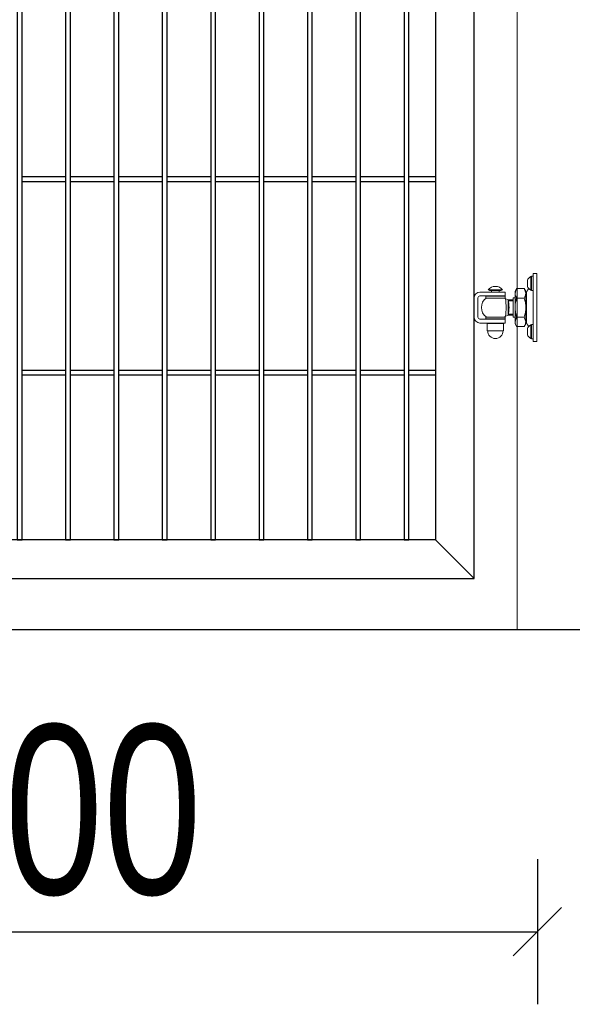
# Model space of a CAD drawing. Header units: inches. Extents: x 1156 to 71303, y -52654 to 51.
# Tile 134 of 217: x 63956 to 64070, y -41828 to -41624. Entities that reach past the tile are written whole.
import ezdxf

# ---------------------------------------------------------------- set-up
doc = ezdxf.new("R2010")
doc.units = ezdxf.units.IN
doc.header["$MEASUREMENT"] = 0
doc.layers.get('0').update_dxf_attribs({"lineweight": 0})
doc.layers.get('Defpoints').update_dxf_attribs({"lineweight": 0})
doc.layers.add('--ogr.-panele', color=252, linetype='Continuous', lineweight=0)
doc.layers.add('AW OGRODZENIA', color=253, linetype='Continuous')
doc.layers.add('AW WYMIAR', color=134, linetype='Continuous')
doc.styles.add('1-200', font='arial.ttf', dxfattribs={"width": 0.75, "height": 35})
doc.dimstyles.new('1-2001-2', dxfattribs={"dimtxt": 35, "dimasz": 10, "dimexe": 15, "dimexo": 10, "dimgap": 0.09, "dimtad": 0, "dimlfac": 0.5, "dimdsep": 46, "dimtxsty": '1-200', "dimblk": 'OBLIQUE', "dimcen": 0.09, "dimadec": 0, "dimazin": 0, "dimtfac": 1, "dimtdec": 4, "dimtix": 1, "dimtofl": 0, "dimtmove": 0, "dimatfit": 3, "dimldrblk": 'OBLIQUE', "dimfxl": 15, "dimfxlon": 1, "dimtvp": 0.7, "dimtolj": 1, "dimtzin": 0, "dimarcsym": 0})

# ---------------------------------------------------------------- blocks, each defined once
blk = doc.blocks.new('_OBLIQUE')
at = {"color": 0, "linetype": 'ByBlock', "lineweight": -2}
for p, q in [((-0.5, -0.5), (0.5, 0.5)), ((0, 0), (0, 0))]:
    blk.add_line(p, q, dxfattribs=at)
blk = doc.blocks.new('*D1617')
at = {"color": 0, "linetype": 'Continuous', "lineweight": -2, "ltscale": 12}
for p, q in [((63863.13, -41797.91), (63863.13, -41827.91)), ((64063.13, -41797.91), (64063.13, -41827.91)), ((63863.13, -41812.91), (64063.13, -41812.91))]:
    blk.add_line(p, q, dxfattribs=at)
at = {"layer": 'Defpoints', "color": 0}
for p in [(63863.13, -41628.27), (64063.13, -41723.72), (64063.13, -41812.91)]:
    blk.add_point(p, dxfattribs=at)
at = {"color": 0, "lineweight": -2, "xscale": 10, "yscale": 10, "zscale": 10, "rotation": 180}
blk.add_blockref('_OBLIQUE', (63863.13, -41812.91), dxfattribs=at)
at = {"color": 0, "lineweight": -2, "xscale": 10, "yscale": 10, "zscale": 10}
blk.add_blockref('_OBLIQUE', (64063.13, -41812.91), dxfattribs=at)
at = {"color": 0, "linetype": 'Continuous', "ltscale": 12, "insert": (63963.13, -41787.9), "char_height": 35, "attachment_point": 5, "style": '1-200'}
blk.add_mtext('\\A1;100', dxfattribs=at)
blk = doc.blocks.new('zawias_furtka_przod')
at = {"layer": '--ogr.-panele'}
for p, q in [((58.6, 18), (58.6, 32)), ((59.4, 32), (58.6, 32)), ((61, 32.5), (59.4, 32.5)), ((59.4, 32.5), (59.4, 17.5)), ((59.4, 18), (59.4, 32)), ((61, 30), (61, 35)), ((65, 35), (61, 35)), ((65, -35), (65, 35)), ((55.1, 21.9), (55.1, 28.1)), ((61, -30), (61, 30)), ((6, 16), (24, 16)), ((6, 12), (24, 12)), ((12, 11.8), (32, 11.8)), ((12, 11.8), (12, 9.8)), ((14.5, 18.2), (29.5, 18.2)), ((16, 18.2), (16, 17.6)), ((16, 17.6), (28, 17.6)), ((18, 17.2), (18, 16)), ((24, 16), (32, 16)), ((32, 12), (24, 12)), ((26, 16), (26, 17.2)), ((28, 17.6), (28, 18.2)), ((32, 16), (32, 12)), ((32, 9.8), (32, 11.8)), ((43.9, 19.6), (42.4, 14.7)), ((43.9, 19.6), (42.4, 17)), ((42.4, 14.7), (42.4, 17)), ((42.4, 0), (42.4, 14.7)), ((43.9, 19.6), (51.9, 19.6)), ((51.9, 19.6), (53.4, 14.7)), ((53.4, 17), (51.9, 19.6)), ((53.4, 14.7), (53.4, 17)), ((53.4, 0), (53.4, 14.7)), ((54, 11.9), (53.4, 11.9)), ((54, -14.5), (54, 14.5)), ((56.6, 19.5), (55.3, 18)), ((58.6, 18), (59.4, 18)), ((59.4, 17.5), (61, 17.5)), ((0, 10), (0, -10)), ((4, 10), (4, -10)), ((12, 9.8), (32, 9.8)), ((35.1, 8), (32.4, 9)), ((40.4, 8), (35, 8)), ((35.1, 8), (35.1, -8)), ((40.4, 6.8), (35.1, 6.8)), ((40.4, 10), (40.4, -10)), ((42.4, 10), (40.4, 10)), ((42.4, -14.7), (42.4, 0)), ((43.9, 9.8), (51.9, 9.8)), ((53.4, -14.7), (53.4, 0)), ((12, -9.8), (32, -9.8)), ((12, -9.8), (12, -11.8)), ((32, -11.8), (32, -9.8)), ((32.4, -9), (35.1, -8)), ((35, -8), (40.4, -8)), ((40.4, -6.8), (35.1, -6.8)), ((40.4, -10), (42.4, -10)), ((43.9, -9.8), (42.4, -14.7)), ((43.9, -9.8), (51.9, -9.8)), ((51.9, -9.8), (53.4, -14.7)), ((24, -12), (6, -12)), ((24, -16), (6, -16)), ((12, -11.8), (32, -11.8)), ((13.6, -16.5), (30.4, -16.5)), ((13.6, -16.5), (13.6, -24)), ((14, -16), (14, -16.5)), ((24, -12), (32, -12)), ((32, -16), (24, -16)), ((30, -16.5), (30, -16)), ((30.4, -24), (30.4, -16.5)), ((32, -12), (32, -16)), ((42.4, -14.7), (42.4, -17)), ((42.4, -17), (43.9, -19.6)), ((43.9, -19.6), (51.9, -19.6)), ((51.9, -19.6), (53.4, -17)), ((53.4, -11.9), (54, -11.9)), ((53.4, -14.7), (53.4, -17)), ((55.3, -18), (56.6, -19.5)), ((58.6, -32), (58.6, -18)), ((59.4, -18), (58.6, -18)), ((59.4, -32.5), (59.4, -17.5)), ((61, -17.5), (59.4, -17.5)), ((13.6, -24), (30.4, -24)), ((55.1, -28.1), (55.1, -21.9)), ((61, -35), (61, -30)), ((58.6, -32), (59.4, -32)), ((59.4, -32.5), (61, -32.5)), ((65, -35), (61, -35))]:
    blk.add_line(p, q, dxfattribs=at)
for centre, radius, start, end in [((62, 25.3), 7.5, 117.3197, 157.1768), ((22, 12.4), 9.47, 37.5942, 142.4058), ((55.5, 28.1), 0.375, 157.1768, 180), ((55.5, 21.9), 0.375, 180, 202.8232), ((62, 24.7), 7.5, 202.8232, 242.6803), ((6, 10), 6, 90, 180), ((6, 10), 2, 90, 180), ((17.6, 17.2), 0.4, 0, 90), ((26.4, 17.2), 0.4, 90, 180), ((52, 15), 9.59, 181.6546, 212.7297), ((43.8, 15), 9.59, 327.2703, 358.3454), ((59.5, 14.5), 5.5, 140, 180), ((19.5, 0), 12, 125.7006, 234.2994), ((24.5, 0), 12, 48.4592, 54.2994), ((-34.7, 0), 67.8, 352.3642, 7.6364), ((3.3, 0), 32.8, 345.8978, 14.1035), ((6, -10), 6, 180, 270), ((6, -10), 2, 180, 270), ((24.5, 0), 12, 305.7006, 311.5773), ((52, -14.4), 9.59, 181.6546, 212.7297), ((43.8, -14.4), 9.59, 327.2703, 358.3454), ((59.5, -14.5), 5.5, 180, 220), ((62, -24.7), 7.5, 117.3197, 157.1768), ((22, -24), 8, 180, 0), ((55.5, -21.9), 0.375, 157.1768, 180), ((55.5, -28.1), 0.375, 180, 202.8232), ((62, -25.3), 7.5, 202.8232, 242.6803)]:
    blk.add_arc(centre, radius, start, end, dxfattribs=at)
for points in [[(43.9, 9.8), (43.7, 9), (43.5, 8.2), (43.1, 6.6), (42.9, 5.8), (42.5, 3.3), (42.4, 1.7), (42.4, 0)], [(42.4, 0), (42.4, -0.8), (42.4, -1.7), (42.6, -3.3), (42.7, -4.2), (43.1, -6.6), (43.5, -8.2), (43.9, -9.8)], [(51.9, 9.8), (52.1, 9), (52.3, 8.2), (52.7, 6.6), (52.9, 5.8), (53.3, 3.3), (53.4, 1.7), (53.4, 0)], [(53.4, 0), (53.4, -0.8), (53.4, -1.7), (53.2, -3.3), (53.1, -4.2), (52.7, -6.6), (52.3, -8.2), (51.9, -9.8)]]:
    blk.add_open_spline(points, degree=3, knots=[0, 0, 0, 0, 0.25, 0.25, 0.5, 0.5, 1, 1, 1, 1], dxfattribs=at)

msp = doc.modelspace()

# ---------------------------------------------------------------- linework, layer by layer
at = {"layer": '--ogr.-panele', "color": 0}
msp.add_line((64058.986, -41750.487), (64058.986, -41443.474), dxfattribs=at)
at = {"color": 3, "linetype": 'Continuous', "lineweight": 30}
msp.add_line((63739.239, -41750.487), (64179.952, -41750.487), dxfattribs=at)
at = {"layer": 'AW OGRODZENIA'}
for p, q in [((64050.056, -41739.913), (64050.056, -41449.913)), ((64042.056, -41457.913), (64042.056, -41731.913)), ((63956.556, -41656.834), (63965.564, -41656.834)), ((63956.556, -41656.834), (63965.564, -41656.834)), ((63956.556, -41656.834), (63965.564, -41656.834)), ((63956.556, -41656.834), (63965.564, -41656.834)), ((63956.556, -41656.834), (63965.564, -41656.834)), ((63956.556, -41656.834), (63965.564, -41656.834)), ((63956.556, -41656.834), (63965.564, -41656.834)), ((63956.556, -41656.834), (63965.564, -41656.834)), ((63956.556, -41656.834), (63965.564, -41656.834)), ((63956.556, -41656.834), (63965.564, -41656.834)), ((63956.556, -41656.834), (63965.564, -41656.834)), ((63956.556, -41656.834), (63965.564, -41656.834)), ((63956.556, -41656.834), (63965.564, -41656.834)), ((63956.556, -41656.834), (63965.564, -41656.834)), ((63956.556, -41656.834), (63965.564, -41656.834)), ((63956.556, -41656.834), (63965.564, -41656.834)), ((63956.556, -41656.834), (63965.564, -41656.834)), ((63956.556, -41656.834), (63965.564, -41656.834)), ((63956.556, -41656.834), (63965.564, -41656.834)), ((63956.556, -41656.834), (63965.564, -41656.834)), ((63956.556, -41656.834), (63965.564, -41656.834)), ((63956.556, -41656.834), (63965.564, -41656.834)), ((63956.556, -41656.834), (63965.564, -41656.834)), ((63956.556, -41656.834), (63965.564, -41656.834)), ((63956.556, -41656.834), (63965.564, -41656.834)), ((63966.556, -41656.834), (63975.564, -41656.834)), ((63966.556, -41656.834), (63975.564, -41656.834)), ((63966.556, -41656.834), (63975.564, -41656.834)), ((63966.556, -41656.834), (63975.564, -41656.834)), ((63966.556, -41656.834), (63975.564, -41656.834)), ((63966.556, -41656.834), (63975.564, -41656.834)), ((63966.556, -41656.834), (63975.564, -41656.834)), ((63966.556, -41656.834), (63975.564, -41656.834)), ((63966.556, -41656.834), (63975.564, -41656.834)), ((63966.556, -41656.834), (63975.564, -41656.834)), ((63966.556, -41656.834), (63975.564, -41656.834)), ((63966.556, -41656.834), (63975.564, -41656.834)), ((63966.556, -41656.834), (63975.564, -41656.834)), ((63966.556, -41656.834), (63975.564, -41656.834)), ((63966.556, -41656.834), (63975.564, -41656.834)), ((63966.556, -41656.834), (63975.564, -41656.834)), ((63966.556, -41656.834), (63975.564, -41656.834)), ((63966.556, -41656.834), (63975.564, -41656.834)), ((63966.556, -41656.834), (63975.564, -41656.834)), ((63966.556, -41656.834), (63975.564, -41656.834)), ((63966.556, -41656.834), (63975.564, -41656.834)), ((63966.556, -41656.834), (63975.564, -41656.834)), ((63966.556, -41656.834), (63975.564, -41656.834)), ((63966.556, -41656.834), (63975.564, -41656.834)), ((63966.556, -41656.834), (63975.564, -41656.834)), ((63976.556, -41656.834), (63985.564, -41656.834)), ((63976.556, -41656.834), (63985.564, -41656.834)), ((63976.556, -41656.834), (63985.564, -41656.834)), ((63976.556, -41656.834), (63985.564, -41656.834)), ((63976.556, -41656.834), (63985.564, -41656.834)), ((63976.556, -41656.834), (63985.564, -41656.834)), ((63976.556, -41656.834), (63985.564, -41656.834)), ((63976.556, -41656.834), (63985.564, -41656.834)), ((63976.556, -41656.834), (63985.564, -41656.834)), ((63976.556, -41656.834), (63985.564, -41656.834)), ((63976.556, -41656.834), (63985.564, -41656.834)), ((63976.556, -41656.834), (63985.564, -41656.834)), ((63976.556, -41656.834), (63985.564, -41656.834)), ((63976.556, -41656.834), (63985.564, -41656.834)), ((63976.556, -41656.834), (63985.564, -41656.834)), ((63976.556, -41656.834), (63985.564, -41656.834)), ((63976.556, -41656.834), (63985.564, -41656.834)), ((63976.556, -41656.834), (63985.564, -41656.834)), ((63976.556, -41656.834), (63985.564, -41656.834)), ((63976.556, -41656.834), (63985.564, -41656.834)), ((63976.556, -41656.834), (63985.564, -41656.834)), ((63976.556, -41656.834), (63985.564, -41656.834)), ((63976.556, -41656.834), (63985.564, -41656.834)), ((63976.556, -41656.834), (63985.564, -41656.834)), ((63976.556, -41656.834), (63985.564, -41656.834)), ((63986.556, -41656.834), (63995.564, -41656.834)), ((63986.556, -41656.834), (63995.564, -41656.834)), ((63986.556, -41656.834), (63995.564, -41656.834)), ((63986.556, -41656.834), (63995.564, -41656.834)), ((63986.556, -41656.834), (63995.564, -41656.834)), ((63986.556, -41656.834), (63995.564, -41656.834)), ((63986.556, -41656.834), (63995.564, -41656.834)), ((63986.556, -41656.834), (63995.564, -41656.834)), ((63986.556, -41656.834), (63995.564, -41656.834)), ((63986.556, -41656.834), (63995.564, -41656.834)), ((63986.556, -41656.834), (63995.564, -41656.834)), ((63986.556, -41656.834), (63995.564, -41656.834)), ((63986.556, -41656.834), (63995.564, -41656.834)), ((63986.556, -41656.834), (63995.564, -41656.834)), ((63986.556, -41656.834), (63995.564, -41656.834)), ((63986.556, -41656.834), (63995.564, -41656.834)), ((63986.556, -41656.834), (63995.564, -41656.834)), ((63986.556, -41656.834), (63995.564, -41656.834)), ((63986.556, -41656.834), (63995.564, -41656.834)), ((63986.556, -41656.834), (63995.564, -41656.834)), ((63986.556, -41656.834), (63995.564, -41656.834)), ((63986.556, -41656.834), (63995.564, -41656.834)), ((63986.556, -41656.834), (63995.564, -41656.834)), ((63986.556, -41656.834), (63995.564, -41656.834)), ((63986.556, -41656.834), (63995.564, -41656.834)), ((63996.556, -41656.834), (64005.564, -41656.834)), ((63996.556, -41656.834), (64005.564, -41656.834)), ((63996.556, -41656.834), (64005.564, -41656.834)), ((63996.556, -41656.834), (64005.564, -41656.834)), ((63996.556, -41656.834), (64005.564, -41656.834)), ((63996.556, -41656.834), (64005.564, -41656.834)), ((63996.556, -41656.834), (64005.564, -41656.834)), ((63996.556, -41656.834), (64005.564, -41656.834)), ((63996.556, -41656.834), (64005.564, -41656.834)), ((63996.556, -41656.834), (64005.564, -41656.834)), ((63996.556, -41656.834), (64005.564, -41656.834)), ((63996.556, -41656.834), (64005.564, -41656.834)), ((63996.556, -41656.834), (64005.564, -41656.834)), ((63996.556, -41656.834), (64005.564, -41656.834)), ((63996.556, -41656.834), (64005.564, -41656.834)), ((63996.556, -41656.834), (64005.564, -41656.834)), ((63996.556, -41656.834), (64005.564, -41656.834)), ((63996.556, -41656.834), (64005.564, -41656.834)), ((63996.556, -41656.834), (64005.564, -41656.834)), ((63996.556, -41656.834), (64005.564, -41656.834)), ((63996.556, -41656.834), (64005.564, -41656.834)), ((63996.556, -41656.834), (64005.564, -41656.834)), ((63996.556, -41656.834), (64005.564, -41656.834)), ((63996.556, -41656.834), (64005.564, -41656.834)), ((63996.556, -41656.834), (64005.564, -41656.834)), ((64006.556, -41656.834), (64015.564, -41656.834)), ((64006.556, -41656.834), (64015.564, -41656.834)), ((64006.556, -41656.834), (64015.564, -41656.834)), ((64006.556, -41656.834), (64015.564, -41656.834)), ((64006.556, -41656.834), (64015.564, -41656.834)), ((64006.556, -41656.834), (64015.564, -41656.834)), ((64006.556, -41656.834), (64015.564, -41656.834)), ((64006.556, -41656.834), (64015.564, -41656.834)), ((64006.556, -41656.834), (64015.564, -41656.834)), ((64006.556, -41656.834), (64015.564, -41656.834)), ((64006.556, -41656.834), (64015.564, -41656.834)), ((64006.556, -41656.834), (64015.564, -41656.834)), ((64006.556, -41656.834), (64015.564, -41656.834)), ((64006.556, -41656.834), (64015.564, -41656.834)), ((64006.556, -41656.834), (64015.564, -41656.834)), ((64006.556, -41656.834), (64015.564, -41656.834)), ((64006.556, -41656.834), (64015.564, -41656.834)), ((64006.556, -41656.834), (64015.564, -41656.834)), ((64006.556, -41656.834), (64015.564, -41656.834)), ((64006.556, -41656.834), (64015.564, -41656.834)), ((64006.556, -41656.834), (64015.564, -41656.834)), ((64006.556, -41656.834), (64015.564, -41656.834)), ((64006.556, -41656.834), (64015.564, -41656.834)), ((64006.556, -41656.834), (64015.564, -41656.834)), ((64006.556, -41656.834), (64015.564, -41656.834)), ((64016.556, -41656.834), (64025.564, -41656.834)), ((64016.556, -41656.834), (64025.564, -41656.834)), ((64016.556, -41656.834), (64025.564, -41656.834)), ((64016.556, -41656.834), (64025.564, -41656.834)), ((64016.556, -41656.834), (64025.564, -41656.834)), ((64016.556, -41656.834), (64025.564, -41656.834)), ((64016.556, -41656.834), (64025.564, -41656.834)), ((64016.556, -41656.834), (64025.564, -41656.834)), ((64016.556, -41656.834), (64025.564, -41656.834)), ((64016.556, -41656.834), (64025.564, -41656.834)), ((64016.556, -41656.834), (64025.564, -41656.834)), ((64016.556, -41656.834), (64025.564, -41656.834)), ((64016.556, -41656.834), (64025.564, -41656.834)), ((64016.556, -41656.834), (64025.564, -41656.834)), ((64016.556, -41656.834), (64025.564, -41656.834)), ((64016.556, -41656.834), (64025.564, -41656.834)), ((64016.556, -41656.834), (64025.564, -41656.834)), ((64016.556, -41656.834), (64025.564, -41656.834)), ((64016.556, -41656.834), (64025.564, -41656.834)), ((64016.556, -41656.834), (64025.564, -41656.834)), ((64016.556, -41656.834), (64025.564, -41656.834)), ((64016.556, -41656.834), (64025.564, -41656.834)), ((64016.556, -41656.834), (64025.564, -41656.834)), ((64016.556, -41656.834), (64025.564, -41656.834)), ((64016.556, -41656.834), (64025.564, -41656.834)), ((64026.556, -41656.834), (64035.564, -41656.834)), ((64026.556, -41656.834), (64035.564, -41656.834)), ((64026.556, -41656.834), (64035.564, -41656.834)), ((64026.556, -41656.834), (64035.564, -41656.834)), ((64026.556, -41656.834), (64035.564, -41656.834)), ((64026.556, -41656.834), (64035.564, -41656.834)), ((64026.556, -41656.834), (64035.564, -41656.834)), ((64026.556, -41656.834), (64035.564, -41656.834)), ((64026.556, -41656.834), (64035.564, -41656.834)), ((64026.556, -41656.834), (64035.564, -41656.834)), ((64026.556, -41656.834), (64035.564, -41656.834)), ((64026.556, -41656.834), (64035.564, -41656.834)), ((64026.556, -41656.834), (64035.564, -41656.834)), ((64026.556, -41656.834), (64035.564, -41656.834)), ((64026.556, -41656.834), (64035.564, -41656.834)), ((64026.556, -41656.834), (64035.564, -41656.834)), ((64026.556, -41656.834), (64035.564, -41656.834)), ((64026.556, -41656.834), (64035.564, -41656.834)), ((64026.556, -41656.834), (64035.564, -41656.834)), ((64026.556, -41656.834), (64035.564, -41656.834)), ((64026.556, -41656.834), (64035.564, -41656.834)), ((64026.556, -41656.834), (64035.564, -41656.834)), ((64026.556, -41656.834), (64035.564, -41656.834)), ((64026.556, -41656.834), (64035.564, -41656.834)), ((64026.556, -41656.834), (64035.564, -41656.834)), ((64036.556, -41656.834), (64042.056, -41656.834)), ((64036.556, -41656.834), (64042.056, -41656.834)), ((64036.556, -41656.834), (64042.056, -41656.834)), ((64036.556, -41656.834), (64042.056, -41656.834)), ((64036.556, -41656.834), (64042.056, -41656.834)), ((64036.556, -41656.834), (64042.056, -41656.834)), ((64036.556, -41656.834), (64042.056, -41656.834)), ((64036.556, -41656.834), (64042.056, -41656.834)), ((64036.556, -41656.834), (64042.056, -41656.834)), ((64036.556, -41656.834), (64042.056, -41656.834)), ((64036.556, -41656.834), (64042.056, -41656.834)), ((64036.556, -41656.834), (64042.056, -41656.834)), ((64036.556, -41656.834), (64042.056, -41656.834)), ((64036.556, -41656.834), (64042.056, -41656.834)), ((64036.556, -41656.834), (64042.056, -41656.834)), ((64036.556, -41656.834), (64042.056, -41656.834)), ((64036.556, -41656.834), (64042.056, -41656.834)), ((64036.556, -41656.834), (64042.056, -41656.834)), ((64036.556, -41656.834), (64042.056, -41656.834)), ((64036.556, -41656.834), (64042.056, -41656.834)), ((64036.556, -41656.834), (64042.056, -41656.834)), ((64036.556, -41656.834), (64042.056, -41656.834)), ((64036.556, -41656.834), (64042.056, -41656.834)), ((64036.556, -41656.834), (64042.056, -41656.834)), ((64036.556, -41656.834), (64042.056, -41656.834)), ((63956.556, -41657.834), (63965.564, -41657.834)), ((63956.556, -41657.834), (63965.564, -41657.834)), ((63956.556, -41657.834), (63965.564, -41657.834)), ((63956.556, -41657.834), (63965.564, -41657.834)), ((63956.556, -41657.834), (63965.564, -41657.834)), ((63956.556, -41657.834), (63965.564, -41657.834)), ((63956.556, -41657.834), (63965.564, -41657.834)), ((63956.556, -41657.834), (63965.564, -41657.834)), ((63956.556, -41657.834), (63965.564, -41657.834)), ((63956.556, -41657.834), (63965.564, -41657.834)), ((63956.556, -41657.834), (63965.564, -41657.834)), ((63956.556, -41657.834), (63965.564, -41657.834)), ((63956.556, -41657.834), (63965.564, -41657.834)), ((63956.556, -41657.834), (63965.564, -41657.834)), ((63956.556, -41657.834), (63965.564, -41657.834)), ((63956.556, -41657.834), (63965.564, -41657.834)), ((63956.556, -41657.834), (63965.564, -41657.834)), ((63956.556, -41657.834), (63965.564, -41657.834)), ((63956.556, -41657.834), (63965.564, -41657.834)), ((63956.556, -41657.834), (63965.564, -41657.834)), ((63956.556, -41657.834), (63965.564, -41657.834)), ((63956.556, -41657.834), (63965.564, -41657.834)), ((63956.556, -41657.834), (63965.564, -41657.834)), ((63956.556, -41657.834), (63965.564, -41657.834)), ((63956.556, -41657.834), (63965.564, -41657.834)), ((63966.556, -41657.834), (63975.564, -41657.834)), ((63966.556, -41657.834), (63975.564, -41657.834)), ((63966.556, -41657.834), (63975.564, -41657.834)), ((63966.556, -41657.834), (63975.564, -41657.834)), ((63966.556, -41657.834), (63975.564, -41657.834)), ((63966.556, -41657.834), (63975.564, -41657.834)), ((63966.556, -41657.834), (63975.564, -41657.834)), ((63966.556, -41657.834), (63975.564, -41657.834)), ((63966.556, -41657.834), (63975.564, -41657.834)), ((63966.556, -41657.834), (63975.564, -41657.834)), ((63966.556, -41657.834), (63975.564, -41657.834)), ((63966.556, -41657.834), (63975.564, -41657.834)), ((63966.556, -41657.834), (63975.564, -41657.834)), ((63966.556, -41657.834), (63975.564, -41657.834)), ((63966.556, -41657.834), (63975.564, -41657.834)), ((63966.556, -41657.834), (63975.564, -41657.834)), ((63966.556, -41657.834), (63975.564, -41657.834)), ((63966.556, -41657.834), (63975.564, -41657.834)), ((63966.556, -41657.834), (63975.564, -41657.834)), ((63966.556, -41657.834), (63975.564, -41657.834)), ((63966.556, -41657.834), (63975.564, -41657.834)), ((63966.556, -41657.834), (63975.564, -41657.834)), ((63966.556, -41657.834), (63975.564, -41657.834)), ((63966.556, -41657.834), (63975.564, -41657.834)), ((63966.556, -41657.834), (63975.564, -41657.834)), ((63976.556, -41657.834), (63985.564, -41657.834)), ((63976.556, -41657.834), (63985.564, -41657.834)), ((63976.556, -41657.834), (63985.564, -41657.834)), ((63976.556, -41657.834), (63985.564, -41657.834)), ((63976.556, -41657.834), (63985.564, -41657.834)), ((63976.556, -41657.834), (63985.564, -41657.834)), ((63976.556, -41657.834), (63985.564, -41657.834)), ((63976.556, -41657.834), (63985.564, -41657.834)), ((63976.556, -41657.834), (63985.564, -41657.834)), ((63976.556, -41657.834), (63985.564, -41657.834)), ((63976.556, -41657.834), (63985.564, -41657.834)), ((63976.556, -41657.834), (63985.564, -41657.834)), ((63976.556, -41657.834), (63985.564, -41657.834)), ((63976.556, -41657.834), (63985.564, -41657.834)), ((63976.556, -41657.834), (63985.564, -41657.834)), ((63976.556, -41657.834), (63985.564, -41657.834)), ((63976.556, -41657.834), (63985.564, -41657.834)), ((63976.556, -41657.834), (63985.564, -41657.834)), ((63976.556, -41657.834), (63985.564, -41657.834)), ((63976.556, -41657.834), (63985.564, -41657.834)), ((63976.556, -41657.834), (63985.564, -41657.834)), ((63976.556, -41657.834), (63985.564, -41657.834)), ((63976.556, -41657.834), (63985.564, -41657.834)), ((63976.556, -41657.834), (63985.564, -41657.834)), ((63976.556, -41657.834), (63985.564, -41657.834)), ((63986.556, -41657.834), (63995.564, -41657.834)), ((63986.556, -41657.834), (63995.564, -41657.834)), ((63986.556, -41657.834), (63995.564, -41657.834)), ((63986.556, -41657.834), (63995.564, -41657.834)), ((63986.556, -41657.834), (63995.564, -41657.834)), ((63986.556, -41657.834), (63995.564, -41657.834)), ((63986.556, -41657.834), (63995.564, -41657.834)), ((63986.556, -41657.834), (63995.564, -41657.834)), ((63986.556, -41657.834), (63995.564, -41657.834)), ((63986.556, -41657.834), (63995.564, -41657.834)), ((63986.556, -41657.834), (63995.564, -41657.834)), ((63986.556, -41657.834), (63995.564, -41657.834)), ((63986.556, -41657.834), (63995.564, -41657.834)), ((63986.556, -41657.834), (63995.564, -41657.834)), ((63986.556, -41657.834), (63995.564, -41657.834)), ((63986.556, -41657.834), (63995.564, -41657.834)), ((63986.556, -41657.834), (63995.564, -41657.834)), ((63986.556, -41657.834), (63995.564, -41657.834)), ((63986.556, -41657.834), (63995.564, -41657.834)), ((63986.556, -41657.834), (63995.564, -41657.834)), ((63986.556, -41657.834), (63995.564, -41657.834)), ((63986.556, -41657.834), (63995.564, -41657.834)), ((63986.556, -41657.834), (63995.564, -41657.834)), ((63986.556, -41657.834), (63995.564, -41657.834)), ((63986.556, -41657.834), (63995.564, -41657.834)), ((63996.556, -41657.834), (64005.564, -41657.834)), ((63996.556, -41657.834), (64005.564, -41657.834)), ((63996.556, -41657.834), (64005.564, -41657.834)), ((63996.556, -41657.834), (64005.564, -41657.834)), ((63996.556, -41657.834), (64005.564, -41657.834)), ((63996.556, -41657.834), (64005.564, -41657.834)), ((63996.556, -41657.834), (64005.564, -41657.834)), ((63996.556, -41657.834), (64005.564, -41657.834)), ((63996.556, -41657.834), (64005.564, -41657.834)), ((63996.556, -41657.834), (64005.564, -41657.834)), ((63996.556, -41657.834), (64005.564, -41657.834)), ((63996.556, -41657.834), (64005.564, -41657.834)), ((63996.556, -41657.834), (64005.564, -41657.834)), ((63996.556, -41657.834), (64005.564, -41657.834)), ((63996.556, -41657.834), (64005.564, -41657.834)), ((63996.556, -41657.834), (64005.564, -41657.834)), ((63996.556, -41657.834), (64005.564, -41657.834)), ((63996.556, -41657.834), (64005.564, -41657.834)), ((63996.556, -41657.834), (64005.564, -41657.834)), ((63996.556, -41657.834), (64005.564, -41657.834)), ((63996.556, -41657.834), (64005.564, -41657.834)), ((63996.556, -41657.834), (64005.564, -41657.834)), ((63996.556, -41657.834), (64005.564, -41657.834)), ((63996.556, -41657.834), (64005.564, -41657.834)), ((63996.556, -41657.834), (64005.564, -41657.834)), ((64006.556, -41657.834), (64015.564, -41657.834)), ((64006.556, -41657.834), (64015.564, -41657.834)), ((64006.556, -41657.834), (64015.564, -41657.834)), ((64006.556, -41657.834), (64015.564, -41657.834)), ((64006.556, -41657.834), (64015.564, -41657.834)), ((64006.556, -41657.834), (64015.564, -41657.834)), ((64006.556, -41657.834), (64015.564, -41657.834)), ((64006.556, -41657.834), (64015.564, -41657.834)), ((64006.556, -41657.834), (64015.564, -41657.834)), ((64006.556, -41657.834), (64015.564, -41657.834)), ((64006.556, -41657.834), (64015.564, -41657.834)), ((64006.556, -41657.834), (64015.564, -41657.834)), ((64006.556, -41657.834), (64015.564, -41657.834)), ((64006.556, -41657.834), (64015.564, -41657.834)), ((64006.556, -41657.834), (64015.564, -41657.834)), ((64006.556, -41657.834), (64015.564, -41657.834)), ((64006.556, -41657.834), (64015.564, -41657.834)), ((64006.556, -41657.834), (64015.564, -41657.834)), ((64006.556, -41657.834), (64015.564, -41657.834)), ((64006.556, -41657.834), (64015.564, -41657.834)), ((64006.556, -41657.834), (64015.564, -41657.834)), ((64006.556, -41657.834), (64015.564, -41657.834)), ((64006.556, -41657.834), (64015.564, -41657.834)), ((64006.556, -41657.834), (64015.564, -41657.834)), ((64006.556, -41657.834), (64015.564, -41657.834)), ((64016.556, -41657.834), (64025.564, -41657.834)), ((64016.556, -41657.834), (64025.564, -41657.834)), ((64016.556, -41657.834), (64025.564, -41657.834)), ((64016.556, -41657.834), (64025.564, -41657.834)), ((64016.556, -41657.834), (64025.564, -41657.834)), ((64016.556, -41657.834), (64025.564, -41657.834)), ((64016.556, -41657.834), (64025.564, -41657.834)), ((64016.556, -41657.834), (64025.564, -41657.834)), ((64016.556, -41657.834), (64025.564, -41657.834)), ((64016.556, -41657.834), (64025.564, -41657.834)), ((64016.556, -41657.834), (64025.564, -41657.834)), ((64016.556, -41657.834), (64025.564, -41657.834)), ((64016.556, -41657.834), (64025.564, -41657.834)), ((64016.556, -41657.834), (64025.564, -41657.834)), ((64016.556, -41657.834), (64025.564, -41657.834)), ((64016.556, -41657.834), (64025.564, -41657.834)), ((64016.556, -41657.834), (64025.564, -41657.834)), ((64016.556, -41657.834), (64025.564, -41657.834)), ((64016.556, -41657.834), (64025.564, -41657.834)), ((64016.556, -41657.834), (64025.564, -41657.834)), ((64016.556, -41657.834), (64025.564, -41657.834)), ((64016.556, -41657.834), (64025.564, -41657.834)), ((64016.556, -41657.834), (64025.564, -41657.834)), ((64016.556, -41657.834), (64025.564, -41657.834)), ((64016.556, -41657.834), (64025.564, -41657.834)), ((64026.556, -41657.834), (64035.564, -41657.834)), ((64026.556, -41657.834), (64035.564, -41657.834)), ((64026.556, -41657.834), (64035.564, -41657.834)), ((64026.556, -41657.834), (64035.564, -41657.834)), ((64026.556, -41657.834), (64035.564, -41657.834)), ((64026.556, -41657.834), (64035.564, -41657.834)), ((64026.556, -41657.834), (64035.564, -41657.834)), ((64026.556, -41657.834), (64035.564, -41657.834)), ((64026.556, -41657.834), (64035.564, -41657.834)), ((64026.556, -41657.834), (64035.564, -41657.834)), ((64026.556, -41657.834), (64035.564, -41657.834)), ((64026.556, -41657.834), (64035.564, -41657.834)), ((64026.556, -41657.834), (64035.564, -41657.834)), ((64026.556, -41657.834), (64035.564, -41657.834)), ((64026.556, -41657.834), (64035.564, -41657.834)), ((64026.556, -41657.834), (64035.564, -41657.834)), ((64026.556, -41657.834), (64035.564, -41657.834)), ((64026.556, -41657.834), (64035.564, -41657.834)), ((64026.556, -41657.834), (64035.564, -41657.834)), ((64026.556, -41657.834), (64035.564, -41657.834)), ((64026.556, -41657.834), (64035.564, -41657.834)), ((64026.556, -41657.834), (64035.564, -41657.834)), ((64026.556, -41657.834), (64035.564, -41657.834)), ((64026.556, -41657.834), (64035.564, -41657.834)), ((64026.556, -41657.834), (64035.564, -41657.834)), ((64036.556, -41657.834), (64042.056, -41657.834)), ((64036.556, -41657.834), (64042.056, -41657.834)), ((64036.556, -41657.834), (64042.056, -41657.834)), ((64036.556, -41657.834), (64042.056, -41657.834)), ((64036.556, -41657.834), (64042.056, -41657.834)), ((64036.556, -41657.834), (64042.056, -41657.834)), ((64036.556, -41657.834), (64042.056, -41657.834)), ((64036.556, -41657.834), (64042.056, -41657.834)), ((64036.556, -41657.834), (64042.056, -41657.834)), ((64036.556, -41657.834), (64042.056, -41657.834)), ((64036.556, -41657.834), (64042.056, -41657.834)), ((64036.556, -41657.834), (64042.056, -41657.834)), ((64036.556, -41657.834), (64042.056, -41657.834)), ((64036.556, -41657.834), (64042.056, -41657.834)), ((64036.556, -41657.834), (64042.056, -41657.834)), ((64036.556, -41657.834), (64042.056, -41657.834)), ((64036.556, -41657.834), (64042.056, -41657.834)), ((64036.556, -41657.834), (64042.056, -41657.834)), ((64036.556, -41657.834), (64042.056, -41657.834)), ((64036.556, -41657.834), (64042.056, -41657.834)), ((64036.556, -41657.834), (64042.056, -41657.834)), ((64036.556, -41657.834), (64042.056, -41657.834)), ((64036.556, -41657.834), (64042.056, -41657.834)), ((64036.556, -41657.834), (64042.056, -41657.834)), ((64036.556, -41657.834), (64042.056, -41657.834)), ((63956.556, -41696.834), (63965.564, -41696.834)), ((63956.556, -41696.834), (63965.564, -41696.834)), ((63956.556, -41696.834), (63965.564, -41696.834)), ((63956.556, -41696.834), (63965.564, -41696.834)), ((63956.556, -41696.834), (63965.564, -41696.834)), ((63956.556, -41696.834), (63965.564, -41696.834)), ((63956.556, -41696.834), (63965.564, -41696.834)), ((63956.556, -41696.834), (63965.564, -41696.834)), ((63956.556, -41696.834), (63965.564, -41696.834)), ((63956.556, -41696.834), (63965.564, -41696.834)), ((63956.556, -41696.834), (63965.564, -41696.834)), ((63956.556, -41696.834), (63965.564, -41696.834)), ((63956.556, -41696.834), (63965.564, -41696.834)), ((63956.556, -41696.834), (63965.564, -41696.834)), ((63956.556, -41696.834), (63965.564, -41696.834)), ((63956.556, -41696.834), (63965.564, -41696.834)), ((63956.556, -41696.834), (63965.564, -41696.834)), ((63956.556, -41696.834), (63965.564, -41696.834)), ((63956.556, -41696.834), (63965.564, -41696.834)), ((63956.556, -41696.834), (63965.564, -41696.834)), ((63956.556, -41696.834), (63965.564, -41696.834)), ((63956.556, -41696.834), (63965.564, -41696.834)), ((63956.556, -41696.834), (63965.564, -41696.834)), ((63956.556, -41696.834), (63965.564, -41696.834)), ((63956.556, -41696.834), (63965.564, -41696.834)), ((63956.556, -41697.834), (63965.564, -41697.834)), ((63956.556, -41697.834), (63965.564, -41697.834)), ((63956.556, -41697.834), (63965.564, -41697.834)), ((63956.556, -41697.834), (63965.564, -41697.834)), ((63956.556, -41697.834), (63965.564, -41697.834)), ((63956.556, -41697.834), (63965.564, -41697.834)), ((63956.556, -41697.834), (63965.564, -41697.834)), ((63956.556, -41697.834), (63965.564, -41697.834)), ((63956.556, -41697.834), (63965.564, -41697.834)), ((63956.556, -41697.834), (63965.564, -41697.834)), ((63956.556, -41697.834), (63965.564, -41697.834)), ((63956.556, -41697.834), (63965.564, -41697.834)), ((63956.556, -41697.834), (63965.564, -41697.834)), ((63956.556, -41697.834), (63965.564, -41697.834)), ((63956.556, -41697.834), (63965.564, -41697.834)), ((63956.556, -41697.834), (63965.564, -41697.834)), ((63956.556, -41697.834), (63965.564, -41697.834)), ((63956.556, -41697.834), (63965.564, -41697.834)), ((63956.556, -41697.834), (63965.564, -41697.834)), ((63956.556, -41697.834), (63965.564, -41697.834)), ((63956.556, -41697.834), (63965.564, -41697.834)), ((63956.556, -41697.834), (63965.564, -41697.834)), ((63956.556, -41697.834), (63965.564, -41697.834)), ((63956.556, -41697.834), (63965.564, -41697.834)), ((63956.556, -41697.834), (63965.564, -41697.834)), ((63966.556, -41696.834), (63975.564, -41696.834)), ((63966.556, -41696.834), (63975.564, -41696.834)), ((63966.556, -41696.834), (63975.564, -41696.834)), ((63966.556, -41696.834), (63975.564, -41696.834)), ((63966.556, -41696.834), (63975.564, -41696.834)), ((63966.556, -41696.834), (63975.564, -41696.834)), ((63966.556, -41696.834), (63975.564, -41696.834)), ((63966.556, -41696.834), (63975.564, -41696.834)), ((63966.556, -41696.834), (63975.564, -41696.834)), ((63966.556, -41696.834), (63975.564, -41696.834)), ((63966.556, -41696.834), (63975.564, -41696.834)), ((63966.556, -41696.834), (63975.564, -41696.834)), ((63966.556, -41696.834), (63975.564, -41696.834)), ((63966.556, -41696.834), (63975.564, -41696.834)), ((63966.556, -41696.834), (63975.564, -41696.834)), ((63966.556, -41696.834), (63975.564, -41696.834)), ((63966.556, -41696.834), (63975.564, -41696.834)), ((63966.556, -41696.834), (63975.564, -41696.834)), ((63966.556, -41696.834), (63975.564, -41696.834)), ((63966.556, -41696.834), (63975.564, -41696.834)), ((63966.556, -41696.834), (63975.564, -41696.834)), ((63966.556, -41696.834), (63975.564, -41696.834)), ((63966.556, -41696.834), (63975.564, -41696.834)), ((63966.556, -41696.834), (63975.564, -41696.834)), ((63966.556, -41696.834), (63975.564, -41696.834)), ((63966.556, -41697.834), (63975.564, -41697.834)), ((63966.556, -41697.834), (63975.564, -41697.834)), ((63966.556, -41697.834), (63975.564, -41697.834)), ((63966.556, -41697.834), (63975.564, -41697.834)), ((63966.556, -41697.834), (63975.564, -41697.834)), ((63966.556, -41697.834), (63975.564, -41697.834)), ((63966.556, -41697.834), (63975.564, -41697.834)), ((63966.556, -41697.834), (63975.564, -41697.834)), ((63966.556, -41697.834), (63975.564, -41697.834)), ((63966.556, -41697.834), (63975.564, -41697.834)), ((63966.556, -41697.834), (63975.564, -41697.834)), ((63966.556, -41697.834), (63975.564, -41697.834)), ((63966.556, -41697.834), (63975.564, -41697.834)), ((63966.556, -41697.834), (63975.564, -41697.834)), ((63966.556, -41697.834), (63975.564, -41697.834)), ((63966.556, -41697.834), (63975.564, -41697.834)), ((63966.556, -41697.834), (63975.564, -41697.834)), ((63966.556, -41697.834), (63975.564, -41697.834)), ((63966.556, -41697.834), (63975.564, -41697.834)), ((63966.556, -41697.834), (63975.564, -41697.834)), ((63966.556, -41697.834), (63975.564, -41697.834)), ((63966.556, -41697.834), (63975.564, -41697.834)), ((63966.556, -41697.834), (63975.564, -41697.834)), ((63966.556, -41697.834), (63975.564, -41697.834)), ((63966.556, -41697.834), (63975.564, -41697.834)), ((63976.556, -41696.834), (63985.564, -41696.834)), ((63976.556, -41696.834), (63985.564, -41696.834)), ((63976.556, -41696.834), (63985.564, -41696.834)), ((63976.556, -41696.834), (63985.564, -41696.834)), ((63976.556, -41696.834), (63985.564, -41696.834)), ((63976.556, -41696.834), (63985.564, -41696.834)), ((63976.556, -41696.834), (63985.564, -41696.834)), ((63976.556, -41696.834), (63985.564, -41696.834)), ((63976.556, -41696.834), (63985.564, -41696.834)), ((63976.556, -41696.834), (63985.564, -41696.834)), ((63976.556, -41696.834), (63985.564, -41696.834)), ((63976.556, -41696.834), (63985.564, -41696.834)), ((63976.556, -41696.834), (63985.564, -41696.834)), ((63976.556, -41696.834), (63985.564, -41696.834)), ((63976.556, -41696.834), (63985.564, -41696.834)), ((63976.556, -41696.834), (63985.564, -41696.834)), ((63976.556, -41696.834), (63985.564, -41696.834)), ((63976.556, -41696.834), (63985.564, -41696.834)), ((63976.556, -41696.834), (63985.564, -41696.834)), ((63976.556, -41696.834), (63985.564, -41696.834)), ((63976.556, -41696.834), (63985.564, -41696.834)), ((63976.556, -41696.834), (63985.564, -41696.834)), ((63976.556, -41696.834), (63985.564, -41696.834)), ((63976.556, -41696.834), (63985.564, -41696.834)), ((63976.556, -41696.834), (63985.564, -41696.834)), ((63976.556, -41697.834), (63985.564, -41697.834)), ((63976.556, -41697.834), (63985.564, -41697.834)), ((63976.556, -41697.834), (63985.564, -41697.834)), ((63976.556, -41697.834), (63985.564, -41697.834)), ((63976.556, -41697.834), (63985.564, -41697.834)), ((63976.556, -41697.834), (63985.564, -41697.834)), ((63976.556, -41697.834), (63985.564, -41697.834)), ((63976.556, -41697.834), (63985.564, -41697.834)), ((63976.556, -41697.834), (63985.564, -41697.834)), ((63976.556, -41697.834), (63985.564, -41697.834)), ((63976.556, -41697.834), (63985.564, -41697.834)), ((63976.556, -41697.834), (63985.564, -41697.834)), ((63976.556, -41697.834), (63985.564, -41697.834)), ((63976.556, -41697.834), (63985.564, -41697.834)), ((63976.556, -41697.834), (63985.564, -41697.834)), ((63976.556, -41697.834), (63985.564, -41697.834)), ((63976.556, -41697.834), (63985.564, -41697.834)), ((63976.556, -41697.834), (63985.564, -41697.834)), ((63976.556, -41697.834), (63985.564, -41697.834)), ((63976.556, -41697.834), (63985.564, -41697.834)), ((63976.556, -41697.834), (63985.564, -41697.834)), ((63976.556, -41697.834), (63985.564, -41697.834)), ((63976.556, -41697.834), (63985.564, -41697.834)), ((63976.556, -41697.834), (63985.564, -41697.834)), ((63976.556, -41697.834), (63985.564, -41697.834)), ((63986.556, -41696.834), (63995.564, -41696.834)), ((63986.556, -41696.834), (63995.564, -41696.834)), ((63986.556, -41696.834), (63995.564, -41696.834)), ((63986.556, -41696.834), (63995.564, -41696.834)), ((63986.556, -41696.834), (63995.564, -41696.834)), ((63986.556, -41696.834), (63995.564, -41696.834)), ((63986.556, -41696.834), (63995.564, -41696.834)), ((63986.556, -41696.834), (63995.564, -41696.834)), ((63986.556, -41696.834), (63995.564, -41696.834)), ((63986.556, -41696.834), (63995.564, -41696.834)), ((63986.556, -41696.834), (63995.564, -41696.834)), ((63986.556, -41696.834), (63995.564, -41696.834)), ((63986.556, -41696.834), (63995.564, -41696.834)), ((63986.556, -41696.834), (63995.564, -41696.834)), ((63986.556, -41696.834), (63995.564, -41696.834)), ((63986.556, -41696.834), (63995.564, -41696.834)), ((63986.556, -41696.834), (63995.564, -41696.834)), ((63986.556, -41696.834), (63995.564, -41696.834)), ((63986.556, -41696.834), (63995.564, -41696.834)), ((63986.556, -41696.834), (63995.564, -41696.834)), ((63986.556, -41696.834), (63995.564, -41696.834)), ((63986.556, -41696.834), (63995.564, -41696.834)), ((63986.556, -41696.834), (63995.564, -41696.834)), ((63986.556, -41696.834), (63995.564, -41696.834)), ((63986.556, -41696.834), (63995.564, -41696.834)), ((63986.556, -41697.834), (63995.564, -41697.834)), ((63986.556, -41697.834), (63995.564, -41697.834)), ((63986.556, -41697.834), (63995.564, -41697.834)), ((63986.556, -41697.834), (63995.564, -41697.834)), ((63986.556, -41697.834), (63995.564, -41697.834)), ((63986.556, -41697.834), (63995.564, -41697.834)), ((63986.556, -41697.834), (63995.564, -41697.834)), ((63986.556, -41697.834), (63995.564, -41697.834)), ((63986.556, -41697.834), (63995.564, -41697.834)), ((63986.556, -41697.834), (63995.564, -41697.834)), ((63986.556, -41697.834), (63995.564, -41697.834)), ((63986.556, -41697.834), (63995.564, -41697.834)), ((63986.556, -41697.834), (63995.564, -41697.834)), ((63986.556, -41697.834), (63995.564, -41697.834)), ((63986.556, -41697.834), (63995.564, -41697.834)), ((63986.556, -41697.834), (63995.564, -41697.834)), ((63986.556, -41697.834), (63995.564, -41697.834)), ((63986.556, -41697.834), (63995.564, -41697.834)), ((63986.556, -41697.834), (63995.564, -41697.834)), ((63986.556, -41697.834), (63995.564, -41697.834)), ((63986.556, -41697.834), (63995.564, -41697.834)), ((63986.556, -41697.834), (63995.564, -41697.834)), ((63986.556, -41697.834), (63995.564, -41697.834)), ((63986.556, -41697.834), (63995.564, -41697.834)), ((63986.556, -41697.834), (63995.564, -41697.834)), ((63996.556, -41696.834), (64005.564, -41696.834)), ((63996.556, -41696.834), (64005.564, -41696.834)), ((63996.556, -41696.834), (64005.564, -41696.834)), ((63996.556, -41696.834), (64005.564, -41696.834)), ((63996.556, -41696.834), (64005.564, -41696.834)), ((63996.556, -41696.834), (64005.564, -41696.834)), ((63996.556, -41696.834), (64005.564, -41696.834)), ((63996.556, -41696.834), (64005.564, -41696.834)), ((63996.556, -41696.834), (64005.564, -41696.834)), ((63996.556, -41696.834), (64005.564, -41696.834)), ((63996.556, -41696.834), (64005.564, -41696.834)), ((63996.556, -41696.834), (64005.564, -41696.834)), ((63996.556, -41696.834), (64005.564, -41696.834)), ((63996.556, -41696.834), (64005.564, -41696.834)), ((63996.556, -41696.834), (64005.564, -41696.834)), ((63996.556, -41696.834), (64005.564, -41696.834)), ((63996.556, -41696.834), (64005.564, -41696.834)), ((63996.556, -41696.834), (64005.564, -41696.834)), ((63996.556, -41696.834), (64005.564, -41696.834)), ((63996.556, -41696.834), (64005.564, -41696.834)), ((63996.556, -41696.834), (64005.564, -41696.834)), ((63996.556, -41696.834), (64005.564, -41696.834)), ((63996.556, -41696.834), (64005.564, -41696.834)), ((63996.556, -41696.834), (64005.564, -41696.834)), ((63996.556, -41696.834), (64005.564, -41696.834)), ((63996.556, -41697.834), (64005.564, -41697.834)), ((63996.556, -41697.834), (64005.564, -41697.834)), ((63996.556, -41697.834), (64005.564, -41697.834)), ((63996.556, -41697.834), (64005.564, -41697.834)), ((63996.556, -41697.834), (64005.564, -41697.834)), ((63996.556, -41697.834), (64005.564, -41697.834)), ((63996.556, -41697.834), (64005.564, -41697.834)), ((63996.556, -41697.834), (64005.564, -41697.834)), ((63996.556, -41697.834), (64005.564, -41697.834)), ((63996.556, -41697.834), (64005.564, -41697.834)), ((63996.556, -41697.834), (64005.564, -41697.834)), ((63996.556, -41697.834), (64005.564, -41697.834)), ((63996.556, -41697.834), (64005.564, -41697.834)), ((63996.556, -41697.834), (64005.564, -41697.834)), ((63996.556, -41697.834), (64005.564, -41697.834)), ((63996.556, -41697.834), (64005.564, -41697.834)), ((63996.556, -41697.834), (64005.564, -41697.834)), ((63996.556, -41697.834), (64005.564, -41697.834)), ((63996.556, -41697.834), (64005.564, -41697.834)), ((63996.556, -41697.834), (64005.564, -41697.834)), ((63996.556, -41697.834), (64005.564, -41697.834)), ((63996.556, -41697.834), (64005.564, -41697.834)), ((63996.556, -41697.834), (64005.564, -41697.834)), ((63996.556, -41697.834), (64005.564, -41697.834)), ((63996.556, -41697.834), (64005.564, -41697.834)), ((64006.556, -41696.834), (64015.564, -41696.834)), ((64006.556, -41696.834), (64015.564, -41696.834)), ((64006.556, -41696.834), (64015.564, -41696.834)), ((64006.556, -41696.834), (64015.564, -41696.834)), ((64006.556, -41696.834), (64015.564, -41696.834)), ((64006.556, -41696.834), (64015.564, -41696.834)), ((64006.556, -41696.834), (64015.564, -41696.834)), ((64006.556, -41696.834), (64015.564, -41696.834)), ((64006.556, -41696.834), (64015.564, -41696.834)), ((64006.556, -41696.834), (64015.564, -41696.834)), ((64006.556, -41696.834), (64015.564, -41696.834)), ((64006.556, -41696.834), (64015.564, -41696.834)), ((64006.556, -41696.834), (64015.564, -41696.834)), ((64006.556, -41696.834), (64015.564, -41696.834)), ((64006.556, -41696.834), (64015.564, -41696.834)), ((64006.556, -41696.834), (64015.564, -41696.834)), ((64006.556, -41696.834), (64015.564, -41696.834)), ((64006.556, -41696.834), (64015.564, -41696.834)), ((64006.556, -41696.834), (64015.564, -41696.834)), ((64006.556, -41696.834), (64015.564, -41696.834)), ((64006.556, -41696.834), (64015.564, -41696.834)), ((64006.556, -41696.834), (64015.564, -41696.834)), ((64006.556, -41696.834), (64015.564, -41696.834)), ((64006.556, -41696.834), (64015.564, -41696.834)), ((64006.556, -41696.834), (64015.564, -41696.834)), ((64006.556, -41697.834), (64015.564, -41697.834)), ((64006.556, -41697.834), (64015.564, -41697.834)), ((64006.556, -41697.834), (64015.564, -41697.834)), ((64006.556, -41697.834), (64015.564, -41697.834)), ((64006.556, -41697.834), (64015.564, -41697.834)), ((64006.556, -41697.834), (64015.564, -41697.834)), ((64006.556, -41697.834), (64015.564, -41697.834)), ((64006.556, -41697.834), (64015.564, -41697.834)), ((64006.556, -41697.834), (64015.564, -41697.834)), ((64006.556, -41697.834), (64015.564, -41697.834)), ((64006.556, -41697.834), (64015.564, -41697.834)), ((64006.556, -41697.834), (64015.564, -41697.834)), ((64006.556, -41697.834), (64015.564, -41697.834)), ((64006.556, -41697.834), (64015.564, -41697.834)), ((64006.556, -41697.834), (64015.564, -41697.834)), ((64006.556, -41697.834), (64015.564, -41697.834)), ((64006.556, -41697.834), (64015.564, -41697.834)), ((64006.556, -41697.834), (64015.564, -41697.834)), ((64006.556, -41697.834), (64015.564, -41697.834)), ((64006.556, -41697.834), (64015.564, -41697.834)), ((64006.556, -41697.834), (64015.564, -41697.834)), ((64006.556, -41697.834), (64015.564, -41697.834)), ((64006.556, -41697.834), (64015.564, -41697.834)), ((64006.556, -41697.834), (64015.564, -41697.834)), ((64006.556, -41697.834), (64015.564, -41697.834)), ((64016.556, -41696.834), (64025.564, -41696.834)), ((64016.556, -41696.834), (64025.564, -41696.834)), ((64016.556, -41696.834), (64025.564, -41696.834)), ((64016.556, -41696.834), (64025.564, -41696.834)), ((64016.556, -41696.834), (64025.564, -41696.834)), ((64016.556, -41696.834), (64025.564, -41696.834)), ((64016.556, -41696.834), (64025.564, -41696.834)), ((64016.556, -41696.834), (64025.564, -41696.834)), ((64016.556, -41696.834), (64025.564, -41696.834)), ((64016.556, -41696.834), (64025.564, -41696.834)), ((64016.556, -41696.834), (64025.564, -41696.834)), ((64016.556, -41696.834), (64025.564, -41696.834)), ((64016.556, -41696.834), (64025.564, -41696.834)), ((64016.556, -41696.834), (64025.564, -41696.834)), ((64016.556, -41696.834), (64025.564, -41696.834)), ((64016.556, -41696.834), (64025.564, -41696.834)), ((64016.556, -41696.834), (64025.564, -41696.834)), ((64016.556, -41696.834), (64025.564, -41696.834)), ((64016.556, -41696.834), (64025.564, -41696.834)), ((64016.556, -41696.834), (64025.564, -41696.834)), ((64016.556, -41696.834), (64025.564, -41696.834)), ((64016.556, -41696.834), (64025.564, -41696.834)), ((64016.556, -41696.834), (64025.564, -41696.834)), ((64016.556, -41696.834), (64025.564, -41696.834)), ((64016.556, -41696.834), (64025.564, -41696.834)), ((64016.556, -41697.834), (64025.564, -41697.834)), ((64016.556, -41697.834), (64025.564, -41697.834)), ((64016.556, -41697.834), (64025.564, -41697.834)), ((64016.556, -41697.834), (64025.564, -41697.834)), ((64016.556, -41697.834), (64025.564, -41697.834)), ((64016.556, -41697.834), (64025.564, -41697.834)), ((64016.556, -41697.834), (64025.564, -41697.834)), ((64016.556, -41697.834), (64025.564, -41697.834)), ((64016.556, -41697.834), (64025.564, -41697.834)), ((64016.556, -41697.834), (64025.564, -41697.834)), ((64016.556, -41697.834), (64025.564, -41697.834)), ((64016.556, -41697.834), (64025.564, -41697.834)), ((64016.556, -41697.834), (64025.564, -41697.834)), ((64016.556, -41697.834), (64025.564, -41697.834)), ((64016.556, -41697.834), (64025.564, -41697.834)), ((64016.556, -41697.834), (64025.564, -41697.834)), ((64016.556, -41697.834), (64025.564, -41697.834)), ((64016.556, -41697.834), (64025.564, -41697.834)), ((64016.556, -41697.834), (64025.564, -41697.834)), ((64016.556, -41697.834), (64025.564, -41697.834)), ((64016.556, -41697.834), (64025.564, -41697.834)), ((64016.556, -41697.834), (64025.564, -41697.834)), ((64016.556, -41697.834), (64025.564, -41697.834)), ((64016.556, -41697.834), (64025.564, -41697.834)), ((64016.556, -41697.834), (64025.564, -41697.834)), ((64026.556, -41696.834), (64035.564, -41696.834)), ((64026.556, -41696.834), (64035.564, -41696.834)), ((64026.556, -41696.834), (64035.564, -41696.834)), ((64026.556, -41696.834), (64035.564, -41696.834)), ((64026.556, -41696.834), (64035.564, -41696.834)), ((64026.556, -41696.834), (64035.564, -41696.834)), ((64026.556, -41696.834), (64035.564, -41696.834)), ((64026.556, -41696.834), (64035.564, -41696.834)), ((64026.556, -41696.834), (64035.564, -41696.834)), ((64026.556, -41696.834), (64035.564, -41696.834)), ((64026.556, -41696.834), (64035.564, -41696.834)), ((64026.556, -41696.834), (64035.564, -41696.834)), ((64026.556, -41696.834), (64035.564, -41696.834)), ((64026.556, -41696.834), (64035.564, -41696.834)), ((64026.556, -41696.834), (64035.564, -41696.834)), ((64026.556, -41696.834), (64035.564, -41696.834)), ((64026.556, -41696.834), (64035.564, -41696.834)), ((64026.556, -41696.834), (64035.564, -41696.834)), ((64026.556, -41696.834), (64035.564, -41696.834)), ((64026.556, -41696.834), (64035.564, -41696.834)), ((64026.556, -41696.834), (64035.564, -41696.834)), ((64026.556, -41696.834), (64035.564, -41696.834)), ((64026.556, -41696.834), (64035.564, -41696.834)), ((64026.556, -41696.834), (64035.564, -41696.834)), ((64026.556, -41696.834), (64035.564, -41696.834)), ((64026.556, -41697.834), (64035.564, -41697.834)), ((64026.556, -41697.834), (64035.564, -41697.834)), ((64026.556, -41697.834), (64035.564, -41697.834)), ((64026.556, -41697.834), (64035.564, -41697.834)), ((64026.556, -41697.834), (64035.564, -41697.834)), ((64026.556, -41697.834), (64035.564, -41697.834)), ((64026.556, -41697.834), (64035.564, -41697.834)), ((64026.556, -41697.834), (64035.564, -41697.834)), ((64026.556, -41697.834), (64035.564, -41697.834)), ((64026.556, -41697.834), (64035.564, -41697.834)), ((64026.556, -41697.834), (64035.564, -41697.834)), ((64026.556, -41697.834), (64035.564, -41697.834)), ((64026.556, -41697.834), (64035.564, -41697.834)), ((64026.556, -41697.834), (64035.564, -41697.834)), ((64026.556, -41697.834), (64035.564, -41697.834)), ((64026.556, -41697.834), (64035.564, -41697.834)), ((64026.556, -41697.834), (64035.564, -41697.834)), ((64026.556, -41697.834), (64035.564, -41697.834)), ((64026.556, -41697.834), (64035.564, -41697.834)), ((64026.556, -41697.834), (64035.564, -41697.834)), ((64026.556, -41697.834), (64035.564, -41697.834)), ((64026.556, -41697.834), (64035.564, -41697.834)), ((64026.556, -41697.834), (64035.564, -41697.834)), ((64026.556, -41697.834), (64035.564, -41697.834)), ((64026.556, -41697.834), (64035.564, -41697.834)), ((64036.556, -41696.834), (64042.056, -41696.834)), ((64036.556, -41696.834), (64042.056, -41696.834)), ((64036.556, -41696.834), (64042.056, -41696.834)), ((64036.556, -41696.834), (64042.056, -41696.834)), ((64036.556, -41696.834), (64042.056, -41696.834)), ((64036.556, -41696.834), (64042.056, -41696.834)), ((64036.556, -41696.834), (64042.056, -41696.834)), ((64036.556, -41696.834), (64042.056, -41696.834)), ((64036.556, -41696.834), (64042.056, -41696.834)), ((64036.556, -41696.834), (64042.056, -41696.834)), ((64036.556, -41696.834), (64042.056, -41696.834)), ((64036.556, -41696.834), (64042.056, -41696.834)), ((64036.556, -41696.834), (64042.056, -41696.834)), ((64036.556, -41696.834), (64042.056, -41696.834)), ((64036.556, -41696.834), (64042.056, -41696.834)), ((64036.556, -41696.834), (64042.056, -41696.834)), ((64036.556, -41696.834), (64042.056, -41696.834)), ((64036.556, -41696.834), (64042.056, -41696.834)), ((64036.556, -41696.834), (64042.056, -41696.834)), ((64036.556, -41696.834), (64042.056, -41696.834)), ((64036.556, -41696.834), (64042.056, -41696.834)), ((64036.556, -41696.834), (64042.056, -41696.834)), ((64036.556, -41696.834), (64042.056, -41696.834)), ((64036.556, -41696.834), (64042.056, -41696.834)), ((64036.556, -41696.834), (64042.056, -41696.834)), ((64036.556, -41697.834), (64042.056, -41697.834)), ((64036.556, -41697.834), (64042.056, -41697.834)), ((64036.556, -41697.834), (64042.056, -41697.834)), ((64036.556, -41697.834), (64042.056, -41697.834)), ((64036.556, -41697.834), (64042.056, -41697.834)), ((64036.556, -41697.834), (64042.056, -41697.834)), ((64036.556, -41697.834), (64042.056, -41697.834)), ((64036.556, -41697.834), (64042.056, -41697.834)), ((64036.556, -41697.834), (64042.056, -41697.834)), ((64036.556, -41697.834), (64042.056, -41697.834)), ((64036.556, -41697.834), (64042.056, -41697.834)), ((64036.556, -41697.834), (64042.056, -41697.834)), ((64036.556, -41697.834), (64042.056, -41697.834)), ((64036.556, -41697.834), (64042.056, -41697.834)), ((64036.556, -41697.834), (64042.056, -41697.834)), ((64036.556, -41697.834), (64042.056, -41697.834)), ((64036.556, -41697.834), (64042.056, -41697.834)), ((64036.556, -41697.834), (64042.056, -41697.834)), ((64036.556, -41697.834), (64042.056, -41697.834)), ((64036.556, -41697.834), (64042.056, -41697.834)), ((64036.556, -41697.834), (64042.056, -41697.834)), ((64036.556, -41697.834), (64042.056, -41697.834)), ((64036.556, -41697.834), (64042.056, -41697.834)), ((64036.556, -41697.834), (64042.056, -41697.834)), ((64036.556, -41697.834), (64042.056, -41697.834)), ((64042.056, -41731.913), (63880.056, -41731.913)), ((64050.056, -41739.913), (64042.056, -41731.913)), ((63872.056, -41739.913), (64050.056, -41739.913))]:
    msp.add_line(p, q, dxfattribs=at)
for points in [[(63956.556, -41457.913), (63955.564, -41457.913), (63955.564, -41731.913), (63956.556, -41731.913)], [(63966.556, -41457.913), (63965.564, -41457.913), (63965.564, -41731.913), (63966.556, -41731.913)], [(63976.556, -41457.913), (63975.564, -41457.913), (63975.564, -41731.913), (63976.556, -41731.913)], [(63986.556, -41457.913), (63985.564, -41457.913), (63985.564, -41731.913), (63986.556, -41731.913)], [(63996.556, -41457.913), (63995.564, -41457.913), (63995.564, -41731.913), (63996.556, -41731.913)], [(64006.556, -41457.913), (64005.564, -41457.913), (64005.564, -41731.913), (64006.556, -41731.913)], [(64016.556, -41457.913), (64015.564, -41457.913), (64015.564, -41731.913), (64016.556, -41731.913)], [(64026.556, -41457.913), (64025.564, -41457.913), (64025.564, -41731.913), (64026.556, -41731.913)], [(64036.556, -41457.913), (64035.564, -41457.913), (64035.564, -41731.913), (64036.556, -41731.913)]]:
    msp.add_lwpolyline(points, close=True, dxfattribs=at)

# ---------------------------------------------------------------- block references
at = {"layer": 'AW WYMIAR', "xscale": 0.2, "yscale": 0.2, "zscale": 0.2}
msp.add_blockref('zawias_furtka_przod', (64050.056, -41683.913), dxfattribs=at)

# ---------------------------------------------------------------- dimensions: what is measured, and where the dimension line sits
at = {"linetype": 'Continuous', "ltscale": 12}
dim = msp.add_linear_dim(base=(64063.126, -41812.913), p1=(63863.126, -41628.272), p2=(64063.126, -41723.724), dimstyle='1-2001-2', override={"dimtxt": 35}, dxfattribs=at)
dim.commit()
dim.dimension.update_dxf_attribs({"geometry": '*D1617', "text_midpoint": (63963.126, -41787.899)})

doc.saveas('drawing.dxf')
